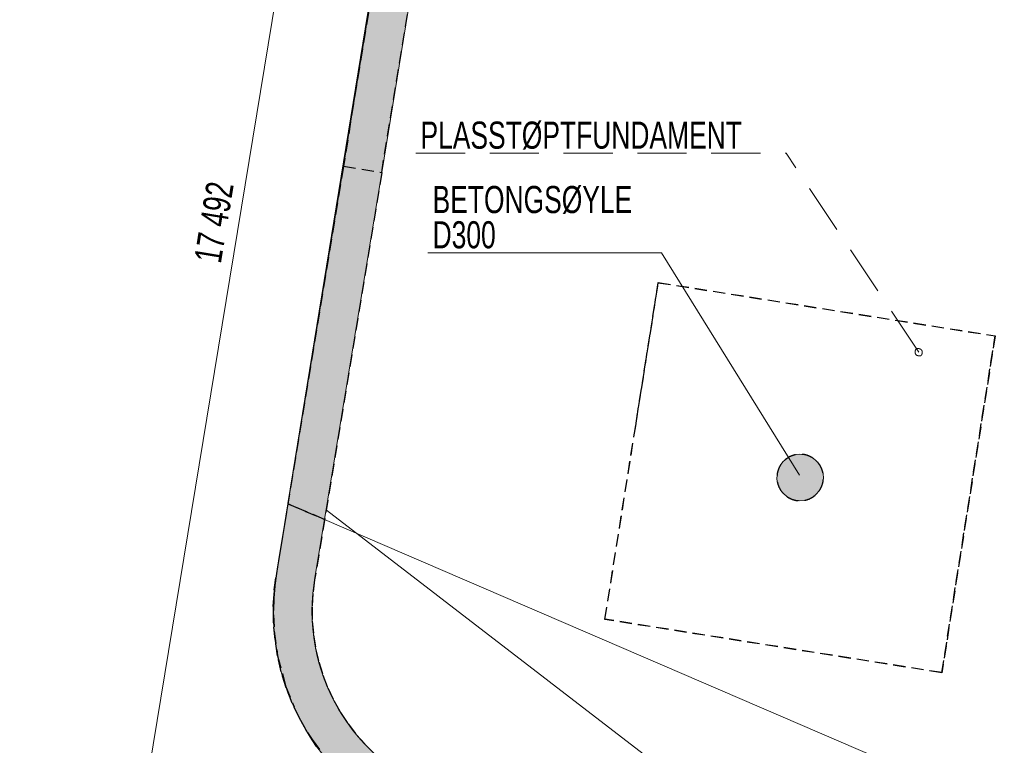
# Model space of a CAD drawing. Header units: millimetres. Extents: x 58962 to 143062, y 63981 to 123381.
# Tile 3 of 17: x 73809 to 86512, y 93214 to 102577. Entities that reach past the tile are written whole.
import ezdxf

# ---------------------------------------------------------------- set-up
doc = ezdxf.new("R2010")
doc.units = ezdxf.units.MM
doc.header["$LTSCALE"] = 100
for name, pattern in [('DASHEDX2', [9.525, 6.35, -3.175]), ('HIDDEN', [2.38125, 1.5875, -0.79375]), ('XKITLINE00', [0])]:
    doc.linetypes.add(name, pattern=pattern)
for name, color, linetype, lineweight in [('GraphicObject', 6, 'Continuous', 0), ('Part', 2, 'Continuous', 0), ('Part_Hidden', 7, 'Continuous', 0), ('PartMark', 3, 'Continuous', 0), ('Z-DIMENSIONS', 1, 'Continuous', 0)]:
    doc.layers.add(name, color=color, linetype=linetype, lineweight=lineweight)
doc.styles.add('ARIAL_NARROW', font='ARIALN.TTF')

msp = doc.modelspace()

# ---------------------------------------------------------------- hatches: boundary and pattern name
at = {"layer": 'Part'}
for points in [[(77986, 100686), (80562, 116536), (81038, 116344), (78479, 100606)], [(79491, 92515), (79666, 92479), (83505, 91833), (83422, 91340), (79583, 91986), (79374, 92029), (79168, 92087), (78967, 92159), (78771, 92245), (78582, 92345), (78401, 92458), (78228, 92584), (78065, 92722), (77912, 92871), (77770, 93031), (77640, 93200), (77522, 93378), (77417, 93564), (77325, 93757), (77248, 93957), (77184, 94161), (77136, 94369), (77103, 94580), (77084, 94793), (77081, 95007), (77093, 95220), (77120, 95432), (77986, 100686), (78479, 100605), (77614, 95351), (77591, 95174), (77581, 94996), (77584, 94818), (77599, 94641), (77627, 94465), (77667, 94291), (77720, 94121), (77784, 93955), (77861, 93794), (77948, 93639), (78046, 93491), (78155, 93350), (78273, 93217), (78401, 93092), (78537, 92978), (78681, 92873), (78832, 92778), (78989, 92695), (79152, 92623), (79320, 92563)], [(84157, 96778), (84173, 96722), (84177, 96663), (84170, 96605), (84152, 96549), (84123, 96498), (84085, 96453), (84039, 96417), (83986, 96390), (83930, 96374), (83871, 96370), (83813, 96377), (83757, 96395), (83705, 96424), (83661, 96462), (83624, 96508), (83598, 96561), (83582, 96618), (83578, 96676), (83585, 96735), (83603, 96790), (83632, 96842), (83670, 96886), (83716, 96923), (83769, 96949), (83825, 96965), (83884, 96970), (83942, 96962), (83998, 96944), (84050, 96915), (84094, 96877), (84131, 96831)]]:
    msp.add_hatch(color=253, dxfattribs=at).paths.add_polyline_path(points, flags=17)
at = {"layer": 'PartMark'}
msp.add_hatch(color=7, dxfattribs=at).paths.add_polyline_path([(83868, 96702), (83694, 96888), (83779, 96941)], flags=17)

# ---------------------------------------------------------------- linework, layer by layer
at = {"layer": 'GraphicObject', "color": 3, "linetype": 'Continuous', "lineweight": 0}
msp.add_line((77767, 96250), (83505, 91833), dxfattribs=at)
at = {"layer": 'Part', "color": 7, "linetype": 'XKITLINE00', "lineweight": 0}
for p, q in [((80643, 117044), (77269, 96334)), ((77986, 100686), (80562, 116537)), ((78479, 100605), (81038, 116344)), ((77120, 95432), (77986, 100686)), ((77614, 95351), (78479, 100606)), ((78479, 100605), (78479, 100606)), ((78479, 100606), (78479, 100605)), ((103219, 85153), (77742, 96128)), ((103219, 85153), (77742, 96128)), ((77120, 95432), (77093, 95220)), ((77591, 95174), (77614, 95351)), ((77348, 93709), (77375, 93640)), ((77375, 93640), (77410, 93577))]:
    msp.add_line(p, q, dxfattribs=at)
for centre, radius, start, end in [((83878, 96670), 300, 10, 190), ((83878, 96670), 300, 190, 10), ((80080, 94944), 3000, 174.7295, 256.372), ((80080, 94944), 2500, 174.7295, 256.372)]:
    msp.add_arc(centre, radius, start, end, dxfattribs=at)
at = {"layer": 'Part_Hidden', "linetype": 'HIDDEN', "lineweight": 25}
for p, q in [((80562, 116537), (77985, 100682)), ((78479, 100606), (81038, 116344)), ((77986, 100686), (77120, 95432)), ((77986, 100686), (78479, 100605)), ((77986, 100686), (78479, 100605)), ((78479, 100605), (77614, 95351)), ((81359, 94838), (82048, 99184)), ((81756, 97337), (82048, 99186)), ((82048, 99184), (82048, 99186)), ((82048, 99186), (86394, 98498)), ((82048, 99184), (86393, 98496)), ((86393, 98496), (85705, 94150)), ((85706, 94152), (86394, 98498)), ((86394, 98498), (86393, 98496)), ((81360, 94841), (81756, 97337)), ((77268, 96331), (77237, 96142)), ((77269, 96334), (77268, 96331)), ((77742, 96128), (77268, 96331)), ((77268, 96331), (77742, 96128)), ((77237, 96142), (77120, 95432)), ((77093, 95220), (77120, 95432)), ((77120, 95432), (77100, 95272)), ((77100, 95272), (77087, 95113)), ((77614, 95351), (77591, 95174)), ((77081, 95007), (77093, 95220)), ((77591, 95174), (77581, 94996)), ((77087, 95113), (77083, 94900)), ((77084, 94793), (77081, 95007)), ((77083, 94900), (77093, 94686)), ((77581, 94996), (77584, 94818)), ((77103, 94580), (77084, 94793)), ((77584, 94818), (77599, 94641)), ((81359, 94838), (81360, 94841)), ((85705, 94150), (81359, 94838)), ((85706, 94152), (81360, 94841)), ((77093, 94686), (77136, 94369)), ((77599, 94641), (77627, 94465)), ((77136, 94369), (77103, 94580)), ((77627, 94465), (77667, 94291)), ((77184, 94161), (77136, 94369)), ((77136, 94369), (77239, 93983)), ((77667, 94291), (77720, 94121)), ((77248, 93957), (77184, 94161)), ((85705, 94150), (85706, 94152)), ((77720, 94121), (77784, 93955)), ((77239, 93983), (77348, 93709)), ((77325, 93757), (77248, 93957)), ((77784, 93955), (77861, 93794)), ((77417, 93564), (77325, 93757)), ((77861, 93794), (77948, 93639)), ((77948, 93639), (78046, 93491)), ((77410, 93577), (77522, 93378)), ((77522, 93378), (77417, 93564)), ((77640, 93200), (77522, 93378)), ((77522, 93378), (77581, 93289)), ((78046, 93491), (78155, 93350)), ((77581, 93289), (77770, 93031)), ((78155, 93350), (78273, 93217)), ((78273, 93217), (78401, 93092))]:
    msp.add_line(p, q, dxfattribs=at)
for start, end in [(325, 145), (145, 325)]:
    msp.add_arc((83878, 96670), 300, start, end, dxfattribs=at)
at = {"layer": 'PartMark', "color": 7, "linetype": 'DASHEDX2', "lineweight": 0}
for p in [(78920, 100853), (85407, 98287)]:
    msp.add_line(p, (83697, 100853), dxfattribs=at)
at = {"layer": 'PartMark', "color": 7, "linetype": 'Continuous', "lineweight": 0}
for p, q in [((79076, 99567), (82089, 99567)), ((83868, 96702), (82089, 99567)), ((85369, 98320), (85368, 98319)), ((85369, 98320), (85368, 98319)), ((85370, 98322), (85369, 98321)), ((85370, 98322), (85369, 98321)), ((85369, 98321), (85369, 98321)), ((85369, 98321), (85369, 98320)), ((85369, 98321), (85369, 98321)), ((85369, 98321), (85369, 98320)), ((85369, 98320), (85369, 98320)), ((85369, 98320), (85369, 98320)), ((85369, 98320), (85369, 98320)), ((85369, 98320), (85369, 98320)), ((85371, 98323), (85370, 98322)), ((85371, 98323), (85370, 98322)), ((85370, 98322), (85370, 98322)), ((85370, 98322), (85370, 98322)), ((85372, 98324), (85371, 98323)), ((85372, 98324), (85371, 98323)), ((85371, 98323), (85371, 98323)), ((85371, 98323), (85371, 98323)), ((85373, 98325), (85372, 98325)), ((85372, 98325), (85372, 98324)), ((85373, 98325), (85372, 98325)), ((85372, 98325), (85372, 98324)), ((85374, 98326), (85373, 98326)), ((85373, 98326), (85373, 98325)), ((85374, 98326), (85373, 98326)), ((85373, 98326), (85373, 98325)), ((85375, 98327), (85374, 98326)), ((85375, 98327), (85374, 98326)), ((85376, 98328), (85375, 98327)), ((85376, 98328), (85375, 98327)), ((85375, 98327), (85375, 98327)), ((85375, 98327), (85375, 98327)), ((85377, 98329), (85376, 98328)), ((85377, 98329), (85376, 98328)), ((85376, 98328), (85376, 98328)), ((85376, 98328), (85376, 98328)), ((85378, 98329), (85377, 98329)), ((85378, 98329), (85377, 98329)), ((85379, 98330), (85378, 98330)), ((85378, 98330), (85378, 98329)), ((85379, 98330), (85378, 98330)), ((85378, 98330), (85378, 98329)), ((85380, 98330), (85379, 98330)), ((85380, 98330), (85379, 98330)), ((85381, 98331), (85380, 98331)), ((85380, 98331), (85380, 98331)), ((85380, 98331), (85380, 98330)), ((85381, 98331), (85380, 98331)), ((85380, 98331), (85380, 98331)), ((85380, 98331), (85380, 98330)), ((85382, 98332), (85381, 98331)), ((85382, 98332), (85381, 98331)), ((85381, 98331), (85381, 98331)), ((85381, 98331), (85381, 98331)), ((85381, 98331), (85381, 98331)), ((85381, 98331), (85381, 98331)), ((85383, 98332), (85382, 98332)), ((85382, 98332), (85382, 98332)), ((85382, 98332), (85382, 98332)), ((85383, 98332), (85382, 98332)), ((85382, 98332), (85382, 98332)), ((85382, 98332), (85382, 98332)), ((85384, 98332), (85383, 98332)), ((85383, 98332), (85383, 98332)), ((85383, 98332), (85383, 98332)), ((85384, 98332), (85383, 98332)), ((85383, 98332), (85383, 98332)), ((85383, 98332), (85383, 98332)), ((85385, 98333), (85384, 98333)), ((85384, 98333), (85384, 98333)), ((85384, 98333), (85384, 98332)), ((85385, 98333), (85384, 98333)), ((85384, 98333), (85384, 98333)), ((85384, 98333), (85384, 98332)), ((85386, 98333), (85385, 98333)), ((85385, 98333), (85385, 98333)), ((85386, 98333), (85385, 98333)), ((85385, 98333), (85385, 98333)), ((85387, 98333), (85386, 98333)), ((85386, 98333), (85386, 98333)), ((85386, 98333), (85386, 98333)), ((85387, 98333), (85386, 98333)), ((85386, 98333), (85386, 98333)), ((85386, 98333), (85386, 98333)), ((85388, 98334), (85387, 98334)), ((85387, 98334), (85387, 98333)), ((85388, 98334), (85387, 98334)), ((85387, 98334), (85387, 98333)), ((85389, 98334), (85388, 98334)), ((85388, 98334), (85388, 98334)), ((85388, 98334), (85388, 98334)), ((85389, 98334), (85388, 98334)), ((85388, 98334), (85388, 98334)), ((85388, 98334), (85388, 98334)), ((85390, 98334), (85389, 98334)), ((85389, 98334), (85389, 98334)), ((85390, 98334), (85389, 98334)), ((85389, 98334), (85389, 98334)), ((85391, 98334), (85390, 98334)), ((85390, 98334), (85390, 98334)), ((85390, 98334), (85390, 98334)), ((85391, 98334), (85390, 98334)), ((85390, 98334), (85390, 98334)), ((85390, 98334), (85390, 98334)), ((85392, 98334), (85391, 98334)), ((85391, 98334), (85391, 98334)), ((85392, 98334), (85391, 98334)), ((85391, 98334), (85391, 98334)), ((85393, 98335), (85392, 98335)), ((85392, 98335), (85392, 98334)), ((85393, 98335), (85392, 98335)), ((85392, 98335), (85392, 98334)), ((85392, 98334), (85392, 98334)), ((85392, 98334), (85392, 98334)), ((85394, 98335), (85393, 98335)), ((85393, 98335), (85393, 98335)), ((85394, 98335), (85393, 98335)), ((85393, 98335), (85393, 98335)), ((85395, 98335), (85394, 98335)), ((85394, 98335), (85394, 98335)), ((85395, 98335), (85394, 98335)), ((85394, 98335), (85394, 98335)), ((85396, 98335), (85395, 98335)), ((85395, 98335), (85395, 98335)), ((85395, 98335), (85395, 98335)), ((85396, 98335), (85395, 98335)), ((85395, 98335), (85395, 98335)), ((85395, 98335), (85395, 98335)), ((85397, 98335), (85396, 98335)), ((85396, 98335), (85396, 98335)), ((85397, 98335), (85396, 98335)), ((85396, 98335), (85396, 98335)), ((85398, 98335), (85397, 98335)), ((85397, 98335), (85397, 98335)), ((85398, 98335), (85397, 98335)), ((85397, 98335), (85397, 98335)), ((85399, 98335), (85398, 98335)), ((85398, 98335), (85398, 98335)), ((85398, 98335), (85398, 98335)), ((85399, 98335), (85398, 98335)), ((85398, 98335), (85398, 98335)), ((85398, 98335), (85398, 98335)), ((85400, 98335), (85399, 98335)), ((85399, 98335), (85399, 98335)), ((85400, 98335), (85399, 98335)), ((85399, 98335), (85399, 98335)), ((85401, 98335), (85400, 98335)), ((85400, 98335), (85400, 98335)), ((85401, 98335), (85400, 98335)), ((85400, 98335), (85400, 98335)), ((85402, 98335), (85401, 98335)), ((85401, 98335), (85401, 98335)), ((85402, 98335), (85401, 98335)), ((85401, 98335), (85401, 98335)), ((85403, 98335), (85402, 98335)), ((85402, 98335), (85402, 98335)), ((85403, 98335), (85402, 98335)), ((85402, 98335), (85402, 98335)), ((85403, 98334), (85403, 98335)), ((85403, 98334), (85403, 98335)), ((85404, 98334), (85403, 98334)), ((85404, 98334), (85403, 98334)), ((85405, 98334), (85404, 98334)), ((85404, 98334), (85404, 98334)), ((85404, 98334), (85404, 98334)), ((85405, 98334), (85404, 98334)), ((85404, 98334), (85404, 98334)), ((85404, 98334), (85404, 98334)), ((85406, 98334), (85405, 98334)), ((85405, 98334), (85405, 98334)), ((85406, 98334), (85405, 98334)), ((85405, 98334), (85405, 98334)), ((85407, 98334), (85406, 98334)), ((85406, 98334), (85406, 98334)), ((85407, 98334), (85406, 98334)), ((85406, 98334), (85406, 98334)), ((85408, 98334), (85407, 98334)), ((85407, 98334), (85407, 98334)), ((85408, 98334), (85407, 98334)), ((85407, 98334), (85407, 98334)), ((85409, 98334), (85408, 98334)), ((85408, 98334), (85408, 98334)), ((85409, 98334), (85408, 98334)), ((85408, 98334), (85408, 98334)), ((85409, 98333), (85409, 98334)), ((85409, 98333), (85409, 98334)), ((85410, 98333), (85409, 98333)), ((85410, 98333), (85409, 98333)), ((85411, 98333), (85410, 98333)), ((85410, 98333), (85410, 98333)), ((85411, 98333), (85410, 98333)), ((85410, 98333), (85410, 98333)), ((85412, 98333), (85411, 98333)), ((85411, 98333), (85411, 98333)), ((85412, 98333), (85411, 98333)), ((85411, 98333), (85411, 98333)), ((85413, 98333), (85412, 98333)), ((85412, 98333), (85412, 98333)), ((85413, 98333), (85412, 98333)), ((85412, 98333), (85412, 98333)), ((85413, 98332), (85413, 98333)), ((85413, 98332), (85413, 98333)), ((85414, 98332), (85413, 98332)), ((85414, 98332), (85413, 98332)), ((85415, 98332), (85414, 98332)), ((85414, 98332), (85414, 98332)), ((85415, 98332), (85414, 98332)), ((85414, 98332), (85414, 98332)), ((85416, 98332), (85415, 98332)), ((85415, 98332), (85415, 98332)), ((85416, 98332), (85415, 98332)), ((85415, 98332), (85415, 98332)), ((85417, 98331), (85416, 98332)), ((85417, 98331), (85416, 98332)), ((85418, 98331), (85417, 98331)), ((85417, 98331), (85417, 98331)), ((85418, 98331), (85417, 98331)), ((85417, 98331), (85417, 98331)), ((85419, 98331), (85418, 98331)), ((85418, 98331), (85418, 98331)), ((85419, 98331), (85418, 98331)), ((85418, 98331), (85418, 98331)), ((85420, 98330), (85419, 98331)), ((85419, 98331), (85419, 98331)), ((85420, 98330), (85419, 98331)), ((85419, 98331), (85419, 98331)), ((85421, 98330), (85420, 98330)), ((85420, 98330), (85420, 98330)), ((85421, 98330), (85420, 98330)), ((85420, 98330), (85420, 98330)), ((85422, 98330), (85421, 98330)), ((85421, 98330), (85421, 98330)), ((85422, 98330), (85421, 98330)), ((85421, 98330), (85421, 98330)), ((85422, 98329), (85422, 98330)), ((85422, 98329), (85422, 98330)), ((85423, 98329), (85422, 98329)), ((85423, 98329), (85422, 98329)), ((85424, 98329), (85423, 98329)), ((85423, 98329), (85423, 98329)), ((85424, 98329), (85423, 98329)), ((85423, 98329), (85423, 98329)), ((85425, 98329), (85424, 98329)), ((85425, 98329), (85424, 98329)), ((85425, 98328), (85425, 98329)), ((85425, 98328), (85425, 98329)), ((85426, 98328), (85425, 98328)), ((85426, 98328), (85425, 98328)), ((85427, 98328), (85426, 98328)), ((85426, 98328), (85426, 98328)), ((85427, 98328), (85426, 98328)), ((85426, 98328), (85426, 98328)), ((85427, 98327), (85427, 98328)), ((85427, 98327), (85427, 98328)), ((85428, 98327), (85427, 98327)), ((85428, 98327), (85427, 98327)), ((85429, 98327), (85428, 98327)), ((85428, 98327), (85428, 98327)), ((85429, 98327), (85428, 98327)), ((85428, 98327), (85428, 98327)), ((85430, 98326), (85429, 98327)), ((85430, 98326), (85429, 98327)), ((85431, 98326), (85430, 98326)), ((85430, 98326), (85430, 98326)), ((85431, 98326), (85430, 98326)), ((85430, 98326), (85430, 98326)), ((85431, 98325), (85431, 98326)), ((85431, 98325), (85431, 98326)), ((85432, 98325), (85431, 98325)), ((85432, 98325), (85431, 98325)), ((85433, 98325), (85432, 98325)), ((85432, 98325), (85432, 98325)), ((85433, 98325), (85432, 98325)), ((85432, 98325), (85432, 98325)), ((85433, 98324), (85433, 98325)), ((85433, 98324), (85433, 98325)), ((85434, 98324), (85433, 98324)), ((85434, 98324), (85433, 98324)), ((85435, 98324), (85434, 98324)), ((85435, 98324), (85434, 98324)), ((85435, 98323), (85435, 98324)), ((85435, 98323), (85435, 98324)), ((85436, 98323), (85435, 98323)), ((85436, 98323), (85435, 98323)), ((85437, 98322), (85436, 98323)), ((85436, 98323), (85436, 98323)), ((85437, 98322), (85436, 98323)), ((85436, 98323), (85436, 98323)), ((85437, 98322), (85437, 98322)), ((85437, 98322), (85437, 98322)), ((85438, 98322), (85437, 98322)), ((85438, 98321), (85438, 98322)), ((85438, 98322), (85438, 98322)), ((85439, 98321), (85438, 98321)), ((85439, 98320), (85439, 98321)), ((85440, 98320), (85439, 98320)), ((85440, 98319), (85440, 98320)), ((85440, 98319), (85440, 98319)), ((85362, 98298), (85361, 98297)), ((85362, 98298), (85361, 98297)), ((85361, 98297), (85361, 98297)), ((85361, 98297), (85361, 98296)), ((85361, 98297), (85361, 98297)), ((85361, 98297), (85361, 98296)), ((85361, 98296), (85361, 98296)), ((85361, 98296), (85361, 98295)), ((85361, 98296), (85361, 98296)), ((85361, 98296), (85361, 98295)), ((85361, 98295), (85361, 98295)), ((85361, 98295), (85361, 98294)), ((85361, 98295), (85361, 98295)), ((85361, 98295), (85361, 98294)), ((85361, 98294), (85361, 98294)), ((85361, 98294), (85361, 98293)), ((85361, 98294), (85361, 98294)), ((85361, 98294), (85361, 98293)), ((85361, 98293), (85361, 98292)), ((85361, 98293), (85361, 98292)), ((85361, 98292), (85361, 98292)), ((85361, 98292), (85361, 98291)), ((85361, 98292), (85361, 98292)), ((85361, 98292), (85361, 98291)), ((85361, 98291), (85361, 98291)), ((85361, 98291), (85361, 98290)), ((85361, 98291), (85361, 98291)), ((85361, 98291), (85361, 98290)), ((85361, 98290), (85361, 98290)), ((85361, 98290), (85361, 98289)), ((85361, 98290), (85361, 98290)), ((85361, 98290), (85361, 98289)), ((85361, 98289), (85361, 98288)), ((85361, 98289), (85361, 98288)), ((85361, 98288), (85361, 98288)), ((85361, 98288), (85361, 98287)), ((85361, 98288), (85361, 98288)), ((85361, 98288), (85361, 98287)), ((85361, 98287), (85361, 98287)), ((85361, 98287), (85361, 98286)), ((85361, 98287), (85361, 98287)), ((85361, 98287), (85361, 98286)), ((85361, 98286), (85361, 98285)), ((85361, 98286), (85361, 98285)), ((85361, 98285), (85361, 98285)), ((85361, 98285), (85361, 98284)), ((85361, 98285), (85361, 98285)), ((85361, 98285), (85361, 98284)), ((85361, 98284), (85361, 98284)), ((85361, 98284), (85361, 98283)), ((85361, 98284), (85361, 98284)), ((85361, 98284), (85361, 98283)), ((85361, 98283), (85361, 98282)), ((85361, 98283), (85361, 98282)), ((85361, 98282), (85361, 98282)), ((85361, 98282), (85361, 98281)), ((85361, 98282), (85361, 98282)), ((85361, 98282), (85361, 98281)), ((85361, 98281), (85361, 98281)), ((85361, 98281), (85361, 98280)), ((85361, 98281), (85361, 98281)), ((85361, 98281), (85361, 98280)), ((85361, 98280), (85361, 98279)), ((85361, 98280), (85361, 98279)), ((85361, 98279), (85361, 98279)), ((85361, 98279), (85361, 98278)), ((85361, 98279), (85361, 98279)), ((85361, 98279), (85361, 98278)), ((85361, 98278), (85361, 98278)), ((85361, 98278), (85361, 98277)), ((85361, 98278), (85361, 98278)), ((85361, 98278), (85361, 98277)), ((85361, 98277), (85361, 98276)), ((85361, 98277), (85361, 98276)), ((85361, 98276), (85361, 98276)), ((85361, 98276), (85361, 98275)), ((85361, 98276), (85361, 98276)), ((85361, 98276), (85361, 98275)), ((85361, 98275), (85361, 98274)), ((85361, 98275), (85361, 98274)), ((85361, 98274), (85362, 98274)), ((85361, 98274), (85362, 98274)), ((85363, 98304), (85362, 98303)), ((85363, 98304), (85362, 98303)), ((85362, 98303), (85362, 98303)), ((85362, 98303), (85362, 98302)), ((85362, 98303), (85362, 98303)), ((85362, 98303), (85362, 98302)), ((85362, 98302), (85362, 98302)), ((85362, 98302), (85362, 98301)), ((85362, 98302), (85362, 98302)), ((85362, 98302), (85362, 98301)), ((85362, 98301), (85362, 98301)), ((85362, 98301), (85362, 98300)), ((85362, 98301), (85362, 98301)), ((85362, 98301), (85362, 98300)), ((85362, 98300), (85362, 98300)), ((85362, 98300), (85362, 98299)), ((85362, 98300), (85362, 98300)), ((85362, 98300), (85362, 98299)), ((85362, 98299), (85362, 98299)), ((85362, 98299), (85362, 98298)), ((85362, 98299), (85362, 98299)), ((85362, 98299), (85362, 98298)), ((85362, 98298), (85362, 98298)), ((85362, 98298), (85362, 98298)), ((85362, 98274), (85362, 98273)), ((85362, 98274), (85362, 98273)), ((85362, 98273), (85362, 98272)), ((85362, 98273), (85362, 98272)), ((85362, 98272), (85362, 98272)), ((85362, 98272), (85362, 98272)), ((85362, 98271), (85362, 98272)), ((85362, 98272), (85362, 98272)), ((85362, 98270), (85362, 98271)), ((85362, 98271), (85362, 98271)), ((85362, 98271), (85362, 98271)), ((85363, 98270), (85362, 98270)), ((85364, 98308), (85363, 98307)), ((85364, 98308), (85363, 98307)), ((85363, 98307), (85363, 98307)), ((85363, 98307), (85363, 98306)), ((85363, 98307), (85363, 98307)), ((85363, 98307), (85363, 98306)), ((85363, 98306), (85363, 98306)), ((85363, 98306), (85363, 98305)), ((85363, 98306), (85363, 98306)), ((85363, 98306), (85363, 98305)), ((85363, 98305), (85363, 98305)), ((85363, 98305), (85363, 98304)), ((85363, 98305), (85363, 98305)), ((85363, 98305), (85363, 98304)), ((85363, 98304), (85363, 98304)), ((85363, 98304), (85363, 98304)), ((85363, 98269), (85363, 98270)), ((85363, 98268), (85363, 98269)), ((85363, 98269), (85363, 98269)), ((85363, 98269), (85363, 98269)), ((85364, 98268), (85363, 98268)), ((85365, 98311), (85364, 98311)), ((85364, 98311), (85364, 98310)), ((85365, 98311), (85364, 98311)), ((85364, 98311), (85364, 98310)), ((85364, 98310), (85364, 98310)), ((85364, 98310), (85364, 98310)), ((85364, 98310), (85364, 98309)), ((85364, 98310), (85364, 98310)), ((85364, 98310), (85364, 98310)), ((85364, 98310), (85364, 98309)), ((85364, 98309), (85364, 98309)), ((85364, 98309), (85364, 98308)), ((85364, 98309), (85364, 98309)), ((85364, 98309), (85364, 98308)), ((85364, 98308), (85364, 98308)), ((85364, 98308), (85364, 98308)), ((85364, 98267), (85364, 98268)), ((85364, 98268), (85364, 98268)), ((85364, 98266), (85364, 98267)), ((85364, 98267), (85364, 98267)), ((85364, 98267), (85364, 98267)), ((85365, 98266), (85364, 98266)), ((85366, 98314), (85365, 98313)), ((85366, 98314), (85365, 98313)), ((85365, 98313), (85365, 98313)), ((85365, 98313), (85365, 98313)), ((85365, 98313), (85365, 98312)), ((85365, 98313), (85365, 98313)), ((85365, 98313), (85365, 98313)), ((85365, 98313), (85365, 98312)), ((85365, 98312), (85365, 98312)), ((85365, 98312), (85365, 98311)), ((85365, 98312), (85365, 98312)), ((85365, 98312), (85365, 98311)), ((85365, 98265), (85365, 98266)), ((85365, 98266), (85365, 98266)), ((85366, 98264), (85365, 98265)), ((85365, 98265), (85365, 98265)), ((85365, 98265), (85365, 98265)), ((85367, 98316), (85366, 98315)), ((85367, 98316), (85366, 98315)), ((85366, 98315), (85366, 98315)), ((85366, 98315), (85366, 98315)), ((85366, 98315), (85366, 98314)), ((85366, 98315), (85366, 98315)), ((85366, 98315), (85366, 98315)), ((85366, 98315), (85366, 98314)), ((85366, 98314), (85366, 98314)), ((85366, 98314), (85366, 98314)), ((85366, 98263), (85366, 98264)), ((85366, 98264), (85366, 98264)), ((85366, 98264), (85366, 98264)), ((85367, 98263), (85366, 98263)), ((85366, 98263), (85366, 98263)), ((85368, 98318), (85367, 98318)), ((85367, 98318), (85367, 98317)), ((85368, 98318), (85367, 98318)), ((85367, 98318), (85367, 98317)), ((85367, 98317), (85367, 98317)), ((85367, 98317), (85367, 98317)), ((85367, 98317), (85367, 98316)), ((85367, 98317), (85367, 98317)), ((85367, 98317), (85367, 98317)), ((85367, 98317), (85367, 98316)), ((85367, 98316), (85367, 98316)), ((85367, 98316), (85367, 98316)), ((85367, 98262), (85367, 98263)), ((85368, 98261), (85367, 98262)), ((85367, 98262), (85367, 98262)), ((85367, 98262), (85367, 98262)), ((85368, 98319), (85368, 98319)), ((85368, 98319), (85368, 98318)), ((85368, 98319), (85368, 98319)), ((85368, 98319), (85368, 98318)), ((85368, 98318), (85368, 98318)), ((85368, 98318), (85368, 98318)), ((85368, 98260), (85368, 98261)), ((85368, 98261), (85368, 98261)), ((85368, 98261), (85368, 98261)), ((85369, 98260), (85368, 98260)), ((85369, 98259), (85369, 98260)), ((85370, 98258), (85369, 98259)), ((85369, 98259), (85369, 98259)), ((85370, 98257), (85370, 98258)), ((85370, 98258), (85370, 98258)), ((85371, 98257), (85370, 98257)), ((85371, 98256), (85371, 98257)), ((85372, 98255), (85371, 98256)), ((85371, 98256), (85371, 98256)), ((85373, 98254), (85372, 98255)), ((85372, 98255), (85372, 98255)), ((85373, 98253), (85373, 98254)), ((85373, 98254), (85373, 98254)), ((85374, 98253), (85373, 98253)), ((85374, 98252), (85374, 98253)), ((85374, 98253), (85374, 98253)), ((85375, 98252), (85374, 98252)), ((85375, 98251), (85375, 98252)), ((85376, 98251), (85375, 98251)), ((85377, 98250), (85376, 98251)), ((85376, 98251), (85376, 98251)), ((85378, 98250), (85377, 98250)), ((85377, 98250), (85377, 98250)), ((85378, 98249), (85378, 98250)), ((85379, 98249), (85378, 98249)), ((85380, 98249), (85379, 98249)), ((85380, 98248), (85380, 98249)), ((85381, 98248), (85380, 98248)), ((85382, 98248), (85381, 98248)), ((85381, 98248), (85381, 98248)), ((85382, 98247), (85382, 98248)), ((85383, 98247), (85382, 98247)), ((85384, 98247), (85383, 98247)), ((85385, 98246), (85384, 98247)), ((85384, 98247), (85384, 98247)), ((85386, 98246), (85385, 98246)), ((85385, 98246), (85385, 98246)), ((85387, 98245), (85386, 98246)), ((85386, 98246), (85386, 98246)), ((85388, 98245), (85387, 98245)), ((85387, 98245), (85387, 98245)), ((85389, 98245), (85388, 98245)), ((85389, 98244), (85389, 98245)), ((85390, 98244), (85389, 98244)), ((85391, 98244), (85390, 98244)), ((85390, 98244), (85390, 98244)), ((85392, 98243), (85391, 98244)), ((85391, 98244), (85391, 98244)), ((85393, 98243), (85392, 98243)), ((85392, 98243), (85392, 98243)), ((85394, 98243), (85393, 98243)), ((85393, 98243), (85393, 98243)), ((85394, 98242), (85394, 98243)), ((85395, 98242), (85394, 98242)), ((85396, 98242), (85395, 98242)), ((85397, 98242), (85396, 98242)), ((85396, 98242), (85396, 98242)), ((85397, 98241), (85397, 98242)), ((85398, 98241), (85397, 98241)), ((85399, 98241), (85398, 98241)), ((85398, 98241), (85398, 98241)), ((85400, 98241), (85399, 98241)), ((85399, 98241), (85399, 98241)), ((85401, 98240), (85400, 98241)), ((85400, 98241), (85400, 98241)), ((85402, 98240), (85401, 98240)), ((85401, 98240), (85401, 98240)), ((85403, 98240), (85402, 98240)), ((85402, 98240), (85402, 98240)), ((85404, 98240), (85403, 98240)), ((85403, 98240), (85403, 98240)), ((85405, 98240), (85404, 98240)), ((85404, 98240), (85404, 98240)), ((85405, 98239), (85405, 98240)), ((85406, 98239), (85405, 98239)), ((85407, 98239), (85406, 98239)), ((85406, 98239), (85406, 98239)), ((85408, 98239), (85407, 98239)), ((85407, 98239), (85407, 98239)), ((85409, 98239), (85408, 98239)), ((85408, 98239), (85408, 98239)), ((85410, 98239), (85409, 98239)), ((85409, 98239), (85409, 98239)), ((85411, 98239), (85410, 98239)), ((85410, 98239), (85410, 98239)), ((85410, 98239), (85410, 98239)), ((85412, 98239), (85411, 98239)), ((85411, 98239), (85411, 98239)), ((85412, 98238), (85412, 98239)), ((85413, 98238), (85412, 98238)), ((85414, 98238), (85413, 98238)), ((85413, 98238), (85413, 98238)), ((85415, 98238), (85414, 98238)), ((85414, 98238), (85414, 98238)), ((85416, 98238), (85415, 98238)), ((85415, 98238), (85415, 98238)), ((85415, 98238), (85415, 98238)), ((85417, 98238), (85416, 98238)), ((85416, 98238), (85416, 98238)), ((85418, 98238), (85417, 98238)), ((85417, 98238), (85417, 98238)), ((85419, 98238), (85418, 98238)), ((85418, 98238), (85418, 98238)), ((85420, 98239), (85419, 98239)), ((85419, 98239), (85419, 98238)), ((85419, 98238), (85419, 98238)), ((85421, 98239), (85420, 98239)), ((85420, 98239), (85420, 98239)), ((85422, 98239), (85421, 98239)), ((85421, 98239), (85421, 98239)), ((85421, 98239), (85421, 98239)), ((85423, 98239), (85422, 98239)), ((85422, 98239), (85422, 98239)), ((85424, 98239), (85423, 98239)), ((85423, 98239), (85423, 98239)), ((85425, 98239), (85424, 98239)), ((85424, 98239), (85424, 98239)), ((85424, 98239), (85424, 98239)), ((85426, 98240), (85425, 98239)), ((85425, 98239), (85425, 98239)), ((85427, 98240), (85426, 98240)), ((85426, 98240), (85426, 98240)), ((85426, 98240), (85426, 98240)), ((85428, 98240), (85427, 98240)), ((85427, 98240), (85427, 98240)), ((85427, 98240), (85427, 98240)), ((85429, 98240), (85428, 98240)), ((85428, 98240), (85428, 98240)), ((85430, 98241), (85429, 98241)), ((85429, 98241), (85429, 98241)), ((85429, 98241), (85429, 98240)), ((85431, 98241), (85430, 98241)), ((85430, 98241), (85430, 98241)), ((85430, 98241), (85430, 98241)), ((85432, 98242), (85431, 98242)), ((85431, 98242), (85431, 98242)), ((85431, 98242), (85431, 98241)), ((85433, 98242), (85432, 98242)), ((85432, 98242), (85432, 98242)), ((85432, 98242), (85432, 98242)), ((85434, 98243), (85433, 98243)), ((85433, 98243), (85433, 98242)), ((85435, 98244), (85434, 98243)), ((85434, 98243), (85434, 98243)), ((85436, 98244), (85435, 98244)), ((85437, 98245), (85436, 98245)), ((85436, 98245), (85436, 98244)), ((85438, 98246), (85437, 98245)), ((85439, 98247), (85438, 98246)), ((85438, 98246), (85438, 98246)), ((85440, 98248), (85439, 98247)), ((85439, 98247), (85439, 98247)), ((85441, 98319), (85440, 98319)), ((85441, 98249), (85440, 98248)), ((85440, 98248), (85440, 98248)), ((85441, 98318), (85441, 98319)), ((85442, 98317), (85441, 98318)), ((85441, 98318), (85441, 98318)), ((85442, 98250), (85441, 98249)), ((85441, 98249), (85441, 98249)), ((85442, 98316), (85442, 98317)), ((85442, 98317), (85442, 98317)), ((85443, 98316), (85442, 98316)), ((85443, 98251), (85442, 98251)), ((85442, 98251), (85442, 98250)), ((85443, 98315), (85443, 98316)), ((85444, 98315), (85443, 98315)), ((85444, 98252), (85443, 98252)), ((85443, 98252), (85443, 98251)), ((85444, 98314), (85444, 98315)), ((85445, 98313), (85444, 98314)), ((85444, 98314), (85444, 98314)), ((85445, 98254), (85444, 98254)), ((85444, 98254), (85444, 98253)), ((85444, 98253), (85444, 98253)), ((85444, 98253), (85444, 98253)), ((85444, 98253), (85444, 98252)), ((85445, 98312), (85445, 98313)), ((85445, 98313), (85445, 98313)), ((85446, 98312), (85445, 98312)), ((85445, 98312), (85445, 98312)), ((85446, 98255), (85445, 98255)), ((85445, 98255), (85445, 98255)), ((85445, 98255), (85445, 98254)), ((85445, 98254), (85445, 98254)), ((85446, 98311), (85446, 98312)), ((85447, 98310), (85446, 98311)), ((85446, 98311), (85446, 98311)), ((85446, 98311), (85446, 98311)), ((85447, 98257), (85446, 98257)), ((85446, 98257), (85446, 98257)), ((85446, 98257), (85446, 98256)), ((85446, 98256), (85446, 98256)), ((85446, 98256), (85446, 98255)), ((85447, 98309), (85447, 98310)), ((85447, 98310), (85447, 98310)), ((85447, 98310), (85447, 98310)), ((85448, 98309), (85447, 98309)), ((85447, 98309), (85447, 98309)), ((85448, 98260), (85447, 98259)), ((85447, 98259), (85447, 98259)), ((85447, 98259), (85447, 98259)), ((85447, 98259), (85447, 98258)), ((85447, 98258), (85447, 98258)), ((85447, 98258), (85447, 98257)), ((85448, 98308), (85448, 98309)), ((85448, 98307), (85448, 98308)), ((85448, 98308), (85448, 98308)), ((85448, 98308), (85448, 98308)), ((85449, 98307), (85448, 98307)), ((85449, 98262), (85448, 98262)), ((85448, 98262), (85448, 98261)), ((85448, 98261), (85448, 98261)), ((85448, 98261), (85448, 98261)), ((85448, 98261), (85448, 98260)), ((85448, 98260), (85448, 98260)), ((85449, 98306), (85449, 98307)), ((85449, 98307), (85449, 98307)), ((85449, 98305), (85449, 98306)), ((85449, 98306), (85449, 98306)), ((85450, 98305), (85449, 98305)), ((85450, 98265), (85449, 98265)), ((85449, 98265), (85449, 98264)), ((85449, 98264), (85449, 98264)), ((85449, 98264), (85449, 98264)), ((85449, 98264), (85449, 98263)), ((85449, 98263), (85449, 98263)), ((85449, 98263), (85449, 98262)), ((85450, 98304), (85450, 98305)), ((85450, 98305), (85450, 98305)), ((85450, 98303), (85450, 98304)), ((85450, 98304), (85450, 98304)), ((85450, 98304), (85450, 98304)), ((85451, 98303), (85450, 98303)), ((85451, 98270), (85450, 98269)), ((85450, 98269), (85450, 98269)), ((85450, 98269), (85450, 98268)), ((85450, 98268), (85450, 98268)), ((85450, 98268), (85450, 98267)), ((85450, 98267), (85450, 98267)), ((85450, 98267), (85450, 98266)), ((85450, 98266), (85450, 98266)), ((85450, 98266), (85450, 98265)), ((85451, 98302), (85451, 98303)), ((85451, 98303), (85451, 98303)), ((85451, 98301), (85451, 98302)), ((85451, 98302), (85451, 98302)), ((85451, 98302), (85451, 98302)), ((85451, 98301), (85451, 98301)), ((85451, 98301), (85451, 98300)), ((85451, 98300), (85452, 98299)), ((85452, 98276), (85451, 98275)), ((85451, 98275), (85451, 98275)), ((85451, 98275), (85451, 98274)), ((85451, 98274), (85451, 98274)), ((85451, 98274), (85451, 98273)), ((85451, 98273), (85451, 98273)), ((85451, 98273), (85451, 98272)), ((85451, 98272), (85451, 98272)), ((85451, 98272), (85451, 98271)), ((85451, 98271), (85451, 98271)), ((85451, 98271), (85451, 98270)), ((85451, 98270), (85451, 98270)), ((85452, 98299), (85452, 98299)), ((85452, 98299), (85452, 98298)), ((85452, 98298), (85452, 98297)), ((85452, 98297), (85452, 98297)), ((85452, 98297), (85452, 98296)), ((85452, 98296), (85452, 98296)), ((85452, 98296), (85452, 98295)), ((85452, 98295), (85452, 98294)), ((85452, 98294), (85452, 98294)), ((85452, 98294), (85452, 98293)), ((85452, 98293), (85452, 98292)), ((85452, 98292), (85452, 98292)), ((85452, 98292), (85452, 98291)), ((85452, 98291), (85452, 98291)), ((85452, 98291), (85452, 98290)), ((85452, 98290), (85452, 98289)), ((85452, 98289), (85452, 98289)), ((85452, 98289), (85452, 98288)), ((85452, 98288), (85452, 98288)), ((85452, 98288), (85452, 98287)), ((85452, 98287), (85452, 98286)), ((85452, 98286), (85452, 98286)), ((85452, 98286), (85452, 98285)), ((85452, 98285), (85452, 98285)), ((85452, 98285), (85452, 98284)), ((85452, 98284), (85452, 98284)), ((85452, 98284), (85452, 98283)), ((85452, 98283), (85452, 98282)), ((85452, 98282), (85452, 98282)), ((85452, 98282), (85452, 98281)), ((85452, 98281), (85452, 98281)), ((85452, 98281), (85452, 98280)), ((85452, 98280), (85452, 98280)), ((85452, 98280), (85452, 98279)), ((85452, 98279), (85452, 98278)), ((85452, 98278), (85452, 98278)), ((85452, 98278), (85452, 98277)), ((85452, 98277), (85452, 98277)), ((85452, 98277), (85452, 98276)), ((85452, 98276), (85452, 98276))]:
    msp.add_line(p, q, dxfattribs=at)
at = {"layer": 'Z-DIMENSIONS', "color": 7, "linetype": 'Continuous', "lineweight": 0}
msp.add_line((73809, 82714), (79472, 117236), dxfattribs=at)

# ---------------------------------------------------------------- texts
at = {"layer": 'PartMark', "color": 3, "style": 'ARIAL_NARROW', "width": 0.85}
for s, p in [('PLASSTØPTFUNDAMENT', (78980, 100913)), ('BETONGSØYLE', (79136, 100082)), ('D300', (79136, 99627))]:
    msp.add_text(s, height=350, dxfattribs=at).set_placement(p)
at = {"layer": 'Z-DIMENSIONS', "color": 3, "style": 'ARIAL_NARROW', "width": 0.85}
msp.add_text('17 492', height=350, rotation=80.6839, dxfattribs=at).set_placement((76403, 99421))

doc.saveas('drawing.dxf')
